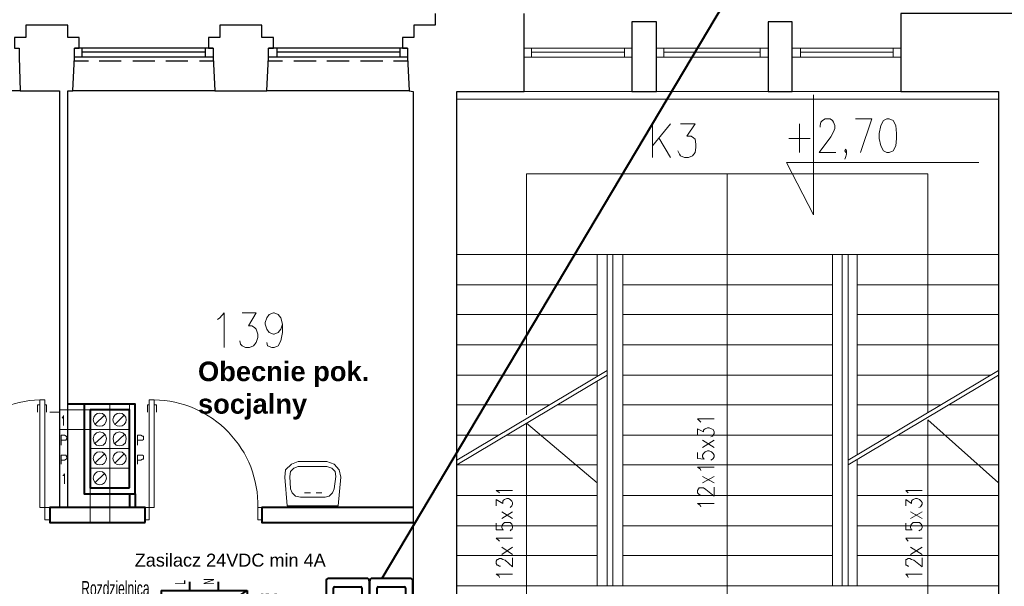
# Model space of a CAD drawing. Header units: millimetres. Extents: x 1 to 17496, y 1 to 30809.
# Tile 96 of 256: x 11081 to 12089, y 13487 to 14068. Entities that reach past the tile are written whole.
import ezdxf
from ezdxf.enums import TextEntityAlignment as Align

# ---------------------------------------------------------------- set-up
doc = ezdxf.new("R2010")
doc.units = ezdxf.units.MM
doc.linetypes.add('BORDER', pattern=[1.75, 0.5, -0.25, 0.5, -0.25, 0, -0.25])
for name, color, linetype, lineweight in [('0_Przyz_centrale pielegniarskie', 1, 'Continuous', 40), ('0_Przyz_Sala chorych', 5, 'BORDER', 40), ('0_Przyz_zasilacz', 30, 'Continuous', 40), ('2DE_TXTFUN', 41, 'Continuous', 18), ('2DE_TXTLNK', 171, 'Continuous', 18), ('2DE_TXTOTH', 41, 'Continuous', 18), ('2DE_TXTPFN', 151, 'Continuous', 18)]:
    doc.layers.add(name, color=color, linetype=linetype, lineweight=lineweight)
for name, color, linetype in [('2DE_TXTMARK', 41, 'Continuous'), ('2DE_TXTNUM', 11, 'Continuous'), ('2DE_TXTPIN', 131, 'Continuous'), ('CP_UCSSPEC', 7, 'Continuous'), ('PDF _Geometria', 7, 'Continuous')]:
    doc.layers.add(name, color=color, linetype=linetype)
doc.layers.get('CP_UCSSPEC').off()
doc.styles.add('arial', font='arialbd.ttf')
doc.styles.add('CP_ATTR', font='ARIAL.TTF')
doc.styles.add('CP_DESC', font='arial.ttf')
doc.styles.add('CP_ELATT', font='ARIAL.TTF')
doc.styles.add('CP_ELATT_IT', font='ARIAL.TTF', dxfattribs={"oblique": 15})

# ---------------------------------------------------------------- blocks, each defined once
blk = doc.blocks.new('2de_abb_sig_048_1agh03')
blk.add_lwpolyline([(0, 78), (0, 0, 0.414214), (1.5, -1.5), (21.5, -1.5, 0.414214), (23, 0), (23, 78, 0.414214), (21.5, 79.5), (1.5, 79.5, 0.414214)], format="xyb", close=True)
at = {"flags": 128}
for points in [[(4, 60.6), (4, 74.4)], [(4.6, 75), (18.4, 75)], [(19, 74.4), (19, 60.6)], [(18.4, 60), (4.6, 60)], [(4, 41.6), (4, 55.4)], [(4.6, 56), (18.4, 56)], [(19, 55.4), (19, 41.6)], [(18.4, 41), (4.6, 41)], [(4.6, 37), (18.4, 37)], [(4, 22.6), (4, 36.4)], [(19, 36.4), (19, 22.6)], [(18.4, 22), (4.6, 22)], [(4, 3.6), (4, 17.4)], [(4.6, 18), (18.4, 18)], [(19, 17.4), (19, 3.6)], [(18.4, 3), (4.6, 3)]]:
    blk.add_lwpolyline(points, dxfattribs=at)
for centre, start, end in [((4.6, 74.4), 90, 180), ((18.4, 74.4), 0, 90), ((4.6, 60.6), 180, 270), ((18.4, 60.6), 270, 0), ((4.6, 55.4), 90, 180), ((18.4, 55.4), 0, 90), ((4.6, 41.6), 180, 270), ((4.6, 36.4), 90, 180), ((18.4, 41.6), 270, 0), ((18.4, 36.4), 0, 90), ((4.6, 22.6), 180, 270), ((18.4, 22.6), 270, 0), ((4.6, 17.4), 90, 180), ((18.4, 17.4), 0, 90), ((4.6, 3.6), 180, 270), ((18.4, 3.6), 270, 0)]:
    blk.add_arc(centre, 0.6, start, end)
at = {"linetype": 'Continuous', "style": 'CP_ATTR', "flags": 9}
for tag in ['NAME', 'ARTICLE', 'MARK2', 'OTHER1', 'PRODUCT-TYPE', 'ORDER-NO', 'PRODUCER', 'VOLTAGE', 'CURRENT', 'POWER', 'CHARACTER', 'IP', 'OTHER', 'LINK', 'WEIGHT', 'NUMBER', 'GROUP', 'FUNCTION', 'EL-STATUS']:
    blk.add_attdef(tag, text='', height=0.00005, dxfattribs=at).set_placement((0, 0), align=Align.MIDDLE_LEFT)
at = {"layer": '2DE_TXTMARK', "linetype": 'ByBlock', "style": 'CP_ATTR', "width": 0.8, "flags": 8}
blk.add_attdef('MARK1', text='', height=1.8, dxfattribs=at).set_placement((11.5, 85), align=Align.CENTER)
at = {"layer": '2DE_TXTNUM', "style": 'CP_ELATT', "width": 0.8}
blk.add_attdef('TAG', text='', height=2.5, dxfattribs=at).set_placement((11.5, 81), align=Align.CENTER)
blk = doc.blocks.new('cp_ucs2d')
at = {"layer": 'Defpoints'}
blk.add_line((0, 0), (0, 0), dxfattribs=at)
blk.add_point((0, 0), dxfattribs=at)
blk = doc.blocks.new('cpelv_abb_WN129A')
for p, q in [((0, -1.5), (0, 0)), ((5, -1.5), (5, 0)), ((-5, -11.5), (10, -1.5)), ((-5, -1.5), (-5, -11.5)), ((-5, -1.5), (10, -1.5)), ((10, -1.5), (10, -11.5)), ((-5, -11.5), (10, -11.5)), ((0, -13), (0, -11.5)), ((5, -13), (5, -11.5))]:
    blk.add_line(p, q)
at = {"layer": 'CP_UCSSPEC', "xscale": 0.1, "yscale": 0.1, "zscale": 0.1}
for p, rotation in [((0, 0), 90), ((5, 0), 90), ((0, -13), 270), ((5, -13), 270)]:
    blk.add_blockref('cp_ucs2d', p, dxfattribs=dict(at, rotation=rotation))
for s, style, p in [('~', 'CP_ATTR', (-1.81, -3.4)), ('=', 'CP_ELATT', (6.71, -9.32))]:
    blk.add_text(s, height=3.5, dxfattribs=dict(style=style)).set_placement(p, align=Align.MIDDLE_CENTER)
at = {"linetype": 'ByBlock', "style": 'CP_ATTR', "flags": 9}
for tag in ['NAME', 'ARTICLE', 'PRODUCT-TYPE', 'ORDER-NO', 'CHARACTER', 'CURRENT', 'VOLTAGE', 'POWER', 'POWER_LOSSES', 'NUMBER_OF_POLES', 'IP', 'OTHER', 'NUMBER', 'GROUP', 'PRODUCER']:
    blk.add_attdef(tag, text='', height=0.00005, dxfattribs=at).set_placement((1.11, -7.74), align=Align.MIDDLE_LEFT)
at = {"layer": '2DE_TXTFUN', "linetype": 'ByBlock', "style": 'CP_ELATT', "width": 0.6, "flags": 8}
blk.add_attdef('FUNCTION', (12, -12.86), '', height=1.8, dxfattribs=at)
at = {"layer": '2DE_TXTLNK', "linetype": 'ByBlock', "style": 'CP_ELATT_IT', "oblique": 15, "width": 0.6, "flags": 8}
blk.add_attdef('LINK', text='', height=2.5, dxfattribs=at).set_placement((-7, -11.36), align=Align.RIGHT)
at = {"layer": '2DE_TXTMARK', "linetype": 'ByBlock', "style": 'CP_ELATT', "width": 0.6, "flags": 8}
for tag, p in [('MARK1', (12, -3.86)), ('MARK2', (12, -6.86)), ('MARK3', (12, -9.86))]:
    blk.add_attdef(tag, p, '', height=1.8, dxfattribs=at)
at = {"layer": '2DE_TXTNUM', "linetype": 'ByBlock', "style": 'CP_ELATT', "width": 0.6, "flags": 8}
blk.add_attdef('TAG', text='', height=2.5, dxfattribs=at).set_placement((-7, -2.36), align=Align.RIGHT)
at = {"layer": '2DE_TXTOTH', "linetype": 'ByBlock', "style": 'CP_ELATT', "width": 0.6, "flags": 8}
blk.add_attdef('TEXT_01', (12, -15.86), '', height=1.8, dxfattribs=at)
at = {"layer": '2DE_TXTPFN', "linetype": 'ByBlock', "style": 'CP_ELATT', "width": 0.6, "flags": 8}
for tag, p in [('CF1', (0.5, 0.5)), ('CF2', (5.5, 0.5))]:
    blk.add_attdef(tag, p, '', height=1.8, dxfattribs=at)
for tag, p in [('CF3', (0.5, -13.5)), ('CF4', (5.5, -13.5))]:
    blk.add_attdef(tag, text='', height=1.8, dxfattribs=at).set_placement(p, align=Align.TOP_LEFT)
at = {"layer": '2DE_TXTPIN', "linetype": 'ByBlock', "style": 'CP_ELATT', "width": 0.6, "flags": 8}
for tag, p in [('CP1', (-0.8, -0.5)), ('CP2', (4.2, -0.5))]:
    blk.add_attdef(tag, p, '', height=1.8, rotation=90, dxfattribs=at)
for tag, p in [('CP3', (-0.8, -12.5)), ('CP4', (4.2, -12.5))]:
    blk.add_attdef(tag, text='', height=1.8, rotation=90, dxfattribs=at).set_placement(p, align=Align.RIGHT)

msp = doc.modelspace()

# ---------------------------------------------------------------- linework, layer by layer
at = {"layer": '0_Przyz_centrale pielegniarskie'}
msp.add_lwpolyline([(11452.1, 13495.6), (12070.2, 14534.5)], dxfattribs=at)
at = {"layer": 'PDF _Geometria', "lineweight": 25}
for points in [[(11506.6, 14074), (11506.6, 14062.2), (11484.7, 14062.2), (11484.7, 14049.5), (11472.9, 14049.5), (11472.9, 14038.6), (11478, 14038.6), (11478, 14029.3), (11479.7, 13994.8), (11334, 13994.8), (11335.6, 14029.3), (11335.6, 14038.6), (11340.7, 14038.6), (11340.7, 14049.5), (11328.9, 14049.5), (11328.9, 14062.2), (11307, 14062.2), (11286, 14062.2), (11286, 14049.5), (11274.2, 14049.5), (11274.2, 14038.6), (11279.2, 14038.6), (11279.2, 14029.3), (11280.9, 13994.8), (11135.2, 13994.8)], [(11479.7, 13994.8), (11483.9, 13994), (11483.9, 13328.6), (11433.3, 13328.6), (11433.3, 13284), (11528.5, 13284), (11528.5, 13994), (11597.6, 13994), (11597.6, 14074)], [(12102.9, 14074), (11983.3, 14074), (11983.3, 13994), (12083.5, 13994), (12083.5, 13284), (12353.9, 13284)], [(11130.1, 13567.8), (11130.1, 13994.8), (11135.2, 13994.8), (11136.9, 14029.3), (11136.9, 14038.6), (11141.9, 14038.6), (11141.9, 14049.5), (11130.1, 14049.5), (11130.1, 14062.2), (11108.2, 14062.2), (11087.2, 14062.2), (11087.2, 14049.5), (11075.4, 14049.5), (11075.4, 14038.6), (11080.5, 14038.6), (11080.5, 14029.3), (11081.3, 13994.8), (10936.4, 13994.8)], [(11279.2, 14038.6), (11136.9, 14038.6)], [(11279.2, 14029.3), (11136.9, 14029.3)], [(11144.5, 14038.6), (11144.5, 14029.3)], [(11270.8, 14034.4), (11144.5, 14034.4)], [(11270.8, 14038.6), (11270.8, 14029.3)], [(11478, 14038.6), (11335.6, 14038.6)], [(11478, 14029.3), (11335.6, 14029.3)], [(11344.1, 14038.6), (11344.1, 14029.3)], [(11470.4, 14034.4), (11344.1, 14034.4)], [(11470.4, 14038.6), (11470.4, 14029.3)], [(11151.2, 14025.1), (11136.9, 14025.1)], [(11184.9, 14025.1), (11162.2, 14025.1)], [(11219.4, 14025.1), (11196.7, 14025.1)], [(11253.1, 14025.1), (11230.4, 14025.1)], [(11279.2, 14025.1), (11264.9, 14025.1)], [(11350, 14025.1), (11335.6, 14025.1)], [(11384.5, 14025.1), (11361.8, 14025.1)], [(11418.2, 14025.1), (11395.4, 14025.1)], [(11452.7, 14025.1), (11430, 14025.1)], [(11478, 14025.1), (11463.7, 14025.1)], [(11081.3, 13994.8), (11121.7, 13994.8), (11121.7, 13567.8)], [(11280.9, 13994.8), (11334, 13994.8)]]:
    msp.add_lwpolyline(points, dxfattribs=at)
for points in [[(11733.2, 13994), (11733.2, 14065.6), (11707.9, 14065.6), (11707.9, 13994)], [(11872.1, 13994), (11872.1, 14065.6), (11847.7, 14065.6), (11847.7, 13994)]]:
    msp.add_lwpolyline(points, close=True, dxfattribs=at)
at = {"layer": 'PDF _Geometria', "lineweight": 18}
for points in [[(11707.9, 14038.6), (11597.6, 14038.6)], [(11707.9, 14029.3), (11597.6, 14029.3)], [(11605.2, 14038.6), (11605.2, 14029.3)], [(11700.3, 14034.4), (11605.2, 14034.4)], [(11700.3, 14029.3), (11700.3, 14038.6)], [(11847.7, 14038.6), (11733.2, 14038.6)], [(11847.7, 14029.3), (11733.2, 14029.3)], [(11740.8, 14038.6), (11740.8, 14029.3)], [(11839.3, 14034.4), (11740.8, 14034.4)], [(11839.3, 14029.3), (11839.3, 14038.6)], [(11983.3, 14038.6), (11872.1, 14038.6)], [(11983.3, 14029.3), (11872.1, 14029.3)], [(11880.6, 14038.6), (11880.6, 14029.3)], [(11975.7, 14034.4), (11880.6, 14034.4)], [(11975.7, 14029.3), (11975.7, 14038.6)], [(11100.7, 13994.8), (11083, 13994.8)], [(11597.6, 13994), (11983.3, 13994)], [(12063.3, 13921.5), (11866.3, 13921.5), (11894, 13867.6), (11894, 13990.6)], [(12083.5, 13986.4), (11528.5, 13986.4)], [(11729, 13961.1), (11729, 13926.6)], [(11747.5, 13961.1), (11729, 13938.4)], [(11757.6, 13961.1), (11772.8, 13961.1), (11764.3, 13948.5), (11768.6, 13948.5), (11771.1, 13946.8), (11772.8, 13945.1), (11773.6, 13940.1), (11773.6, 13936.7), (11772.8, 13931.6), (11770.2, 13928.3), (11766, 13926.6), (11761.8, 13926.6), (11757.6, 13928.3), (11756.8, 13930), (11755.1, 13933.3)], [(11879.7, 13961.1), (11879.7, 13931.6)], [(11900.8, 13957.7), (11900.8, 13959.4), (11901.6, 13962.8), (11903.3, 13964.5), (11905.8, 13966.2), (11910.9, 13966.2), (11913.4, 13964.5), (11914.3, 13962.8), (11915.9, 13959.4), (11915.9, 13956.1), (11914.3, 13952.7), (11911.7, 13947.6), (11899.9, 13931.6), (11916.8, 13931.6)], [(11942.1, 13931.6), (11953.8, 13966.2), (11937, 13966.2)], [(11735.7, 13946.8), (11747.5, 13926.6)], [(11868.8, 13946), (11890.7, 13946)], [(11121.7, 13909.7), (11121.7, 13933.3)], [(11121.7, 13912.3), (11121.7, 13930)], [(11130.1, 13933.3), (11130.1, 13909.7)], [(11130.1, 13930), (11130.1, 13912.3)], [(11483.9, 13912.3), (11483.9, 13930)], [(11927.7, 13933.3), (11926.9, 13931.6), (11926, 13933.3), (11926.9, 13935), (11927.7, 13933.3), (11927.7, 13930), (11926.9, 13926.6), (11926, 13924.9)], [(11672.5, 13593.1), (11600.1, 13654.5), (11600.1, 13399.4), (11805.6, 13399.4), (11805.6, 13909.7), (11600.1, 13909.7), (11600.1, 13663)], [(12083.5, 13593.1), (12011.1, 13657.9), (12011.1, 13399.4), (11805.6, 13399.4), (11805.6, 13909.7), (12011.1, 13909.7), (12011.1, 13665.5)], [(12083.5, 13827.2), (11528.5, 13827.2)], [(11672.5, 13702.6), (11672.5, 13827.2)], [(11682.6, 13487.8), (11682.6, 13827.2)], [(11688.5, 13487.8), (11688.5, 13827.2)], [(11698.6, 13487.8), (11698.6, 13827.2)], [(11913.4, 13487.8), (11913.4, 13827.2)], [(11923.5, 13487.8), (11923.5, 13827.2)], [(11929.4, 13487.8), (11929.4, 13827.2)], [(11938.7, 13622.5), (11938.7, 13827.2)], [(11672.5, 13796), (11528.5, 13796)], [(11913.4, 13796), (11698.6, 13796)], [(12083.5, 13796), (11938.7, 13796)], [(11283.4, 13760.7), (11286, 13762.4), (11290.2, 13767.4), (11290.2, 13732)], [(11308.7, 13767.4), (11323, 13767.4), (11315.4, 13753.9), (11318.8, 13753.9), (11321.3, 13752.2), (11323, 13750.6), (11324.7, 13745.5), (11324.7, 13742.1), (11323, 13737.1), (11320.5, 13733.7), (11316.3, 13732), (11312.1, 13732), (11308.7, 13733.7), (11307, 13735.4), (11306.2, 13738.8)], [(11350, 13755.6), (11348.3, 13750.6), (11345.8, 13747.2), (11341.5, 13745.5), (11340.7, 13745.5), (11336.5, 13747.2), (11334, 13750.6), (11332.3, 13755.6), (11332.3, 13757.3), (11334, 13762.4), (11336.5, 13765.7), (11340.7, 13767.4), (11341.5, 13767.4), (11345.8, 13765.7), (11348.3, 13762.4), (11350, 13755.6), (11350, 13747.2), (11348.3, 13738.8), (11345.8, 13733.7), (11341.5, 13732), (11339, 13732), (11334.8, 13733.7), (11334, 13737.1)], [(11672.5, 13765.7), (11528.5, 13765.7)], [(11913.4, 13765.7), (11698.6, 13765.7)], [(12083.5, 13765.7), (11938.7, 13765.7)], [(11130.1, 13743.8), (11130.1, 13726.1)], [(11672.5, 13734.6), (11528.5, 13734.6)], [(11913.4, 13734.6), (11698.6, 13734.6)], [(12083.5, 13734.6), (11938.7, 13734.6)], [(11130.1, 13715.2), (11130.1, 13697.5)], [(11483.9, 13697.5), (11483.9, 13715.2)], [(11528.5, 13616.6), (11682.6, 13708.4)], [(11929.4, 13616.6), (12083.5, 13708.4)], [(11672.5, 13703.4), (11528.5, 13703.4)], [(11672.5, 13611.6), (11528.5, 13611.6), (11682.6, 13703.4)], [(11672.5, 13487.8), (11672.5, 13697.5)], [(11913.4, 13703.4), (11698.6, 13703.4)], [(11929.4, 13611.6), (12083.5, 13703.4)], [(12075.1, 13703.4), (11938.7, 13703.4)], [(11101.5, 13673.1), (11099, 13673.1), (11099, 13665.5)], [(11106.6, 13673.1), (11108.2, 13673.1), (11108.2, 13665.5)], [(11121.7, 13674.8), (11121.7, 13656.2)], [(11152.9, 13668), (11121.7, 13668)], [(11173.1, 13668), (11173.1, 13673.9)], [(11193.3, 13668), (11193.3, 13673.9)], [(11213.5, 13673.1), (11211.8, 13673.1), (11211.8, 13665.5)], [(11218.6, 13673.1), (11221.1, 13673.1), (11221.1, 13665.5)], [(11622.8, 13673.1), (11528.5, 13673.1)], [(11672.5, 13673.1), (11631.3, 13673.1)], [(11913.4, 13673.1), (11698.6, 13673.1)], [(12023.7, 13673.1), (11938.7, 13673.1)], [(12083.5, 13673.1), (12032.2, 13673.1)], [(11111.6, 13665.5), (11121.7, 13665.5), (11111.6, 13665.5)], [(11124.3, 13659.6), (11125.1, 13660.4), (11125.9, 13662.1), (11125.9, 13652)], [(11157.9, 13652.9), (11168, 13663)], [(11178.2, 13652.9), (11188.3, 13663)], [(11778.7, 13655.4), (11777.8, 13656.2), (11775.3, 13658.8), (11792.1, 13658.8)], [(11152.9, 13647.8), (11121.7, 13647.8)], [(11775.3, 13641.9), (11775.3, 13648.7), (11781.2, 13645.3), (11781.2, 13647), (11782, 13647.8), (11782.9, 13648.7), (11785.4, 13649.5), (11787.1, 13649.5), (11789.6, 13648.7), (11791.3, 13647.8), (11792.1, 13645.3), (11792.1, 13643.6), (11791.3, 13641.9), (11790.5, 13641.1), (11788.8, 13640.2)], [(11123.4, 13631.8), (11123.4, 13641.9), (11126.8, 13641.9), (11128.5, 13641.1), (11129.3, 13640.2), (11129.3, 13638.5), (11128.5, 13637.7), (11128.5, 13636.9), (11123.4, 13636.9)], [(11157.9, 13633.5), (11168, 13642.8)], [(11178.2, 13633.5), (11188.3, 13642.8)], [(11201.7, 13631.8), (11201.7, 13641.9), (11205.1, 13641.9), (11206.8, 13641.1), (11207.6, 13641.1), (11207.6, 13637.7), (11206.8, 13636.9), (11201.7, 13636.9)], [(11571.5, 13641.9), (11528.5, 13641.9)], [(11672.5, 13641.9), (11579.9, 13641.9)], [(11913.4, 13641.9), (11698.6, 13641.9)], [(11780.3, 13629.3), (11792.1, 13636.9)], [(11780.3, 13636.9), (11792.1, 13629.3)], [(11972.4, 13641.9), (11938.7, 13641.9)], [(12083.5, 13641.9), (11980.8, 13641.9)], [(11775.3, 13624.2), (11775.3, 13618.3), (11782, 13617.5), (11781.2, 13618.3), (11780.3, 13620), (11780.3, 13621.7), (11781.2, 13623.4), (11782.9, 13625.1), (11785.4, 13625.9), (11787.1, 13625.9), (11789.6, 13625.1), (11791.3, 13623.4), (11792.1, 13621.7), (11792.1, 13620), (11791.3, 13618.3), (11790.5, 13617.5), (11788.8, 13616.6)], [(11123.4, 13612.4), (11123.4, 13621.7), (11128.5, 13621.7), (11128.5, 13620.9), (11129.3, 13620), (11129.3, 13618.3), (11128.5, 13617.5), (11126.8, 13616.6), (11123.4, 13616.6)], [(11157.9, 13613.3), (11168, 13623.4)], [(11178.2, 13613.3), (11188.3, 13623.4)], [(11201.7, 13612.4), (11201.7, 13621.7), (11206.8, 13621.7), (11207.6, 13620.9), (11207.6, 13617.5), (11206.8, 13617.5), (11205.1, 13616.6), (11201.7, 13616.6)], [(11938.7, 13487.8), (11938.7, 13617.5)], [(11913.4, 13611.6), (11698.6, 13611.6)], [(11778.7, 13605.7), (11777.8, 13607.4), (11775.3, 13609.1), (11792.1, 13609.1)], [(12083.5, 13611.6), (11938.7, 13611.6)], [(11125.1, 13600.6), (11125.9, 13600.6), (11126.8, 13602.3), (11126.8, 13592.2)], [(11157.9, 13593.1), (11168, 13603.2)], [(11780.3, 13593.1), (11792.1, 13599.8)], [(11780.3, 13599.8), (11792.1, 13593.1)], [(11152.9, 13588), (11152.9, 13552.6)], [(11173.1, 13588), (11173.1, 13552.6)], [(11572.3, 13583), (11571.5, 13583.8), (11568.9, 13585.5), (11585.8, 13585.5)], [(11779.5, 13580.4), (11778.7, 13580.4), (11777, 13581.3), (11776.1, 13582.1), (11775.3, 13583), (11775.3, 13585.5), (11776.1, 13587.2), (11777, 13588), (11781.2, 13588), (11783.7, 13586.3), (11792.1, 13579.6), (11792.1, 13588.9)], [(11990.9, 13583), (11990.1, 13583.8), (11988.4, 13585.5), (12005.2, 13585.5)], [(11372.7, 13583), (11378.6, 13583)], [(11390.4, 13583), (11384.5, 13583)], [(11672.5, 13580.4), (11528.5, 13580.4)], [(11568.9, 13569.5), (11568.9, 13576.2), (11575.7, 13572), (11575.7, 13574.5), (11576.5, 13575.4), (11577.4, 13576.2), (11579.9, 13577.1), (11581.6, 13577.1), (11583.3, 13576.2), (11584.9, 13574.5), (11585.8, 13572.9), (11585.8, 13571.2), (11584.9, 13569.5), (11584.1, 13568.6), (11583.3, 13567.8)], [(11913.4, 13580.4), (11698.6, 13580.4)], [(12083.5, 13580.4), (11938.7, 13580.4)], [(11988.4, 13569.5), (11988.4, 13576.2), (11994.3, 13572), (11994.3, 13574.5), (11995.1, 13575.4), (11996, 13576.2), (11998.5, 13577.1), (12000.2, 13577.1), (12002.7, 13576.2), (12004.4, 13574.5), (12005.2, 13572.9), (12005.2, 13571.2), (12004.4, 13569.5), (12003.5, 13568.6), (12001.8, 13567.8)], [(11778.7, 13568.6), (11777.8, 13570.3), (11775.3, 13572), (11792.1, 13572)], [(11574.8, 13556.8), (11585.8, 13563.6)], [(11574.8, 13563.6), (11585.8, 13556.8)], [(11993.4, 13556.8), (12005.2, 13563.6)], [(11993.4, 13563.6), (12005.2, 13556.8)], [(11672.5, 13549.3), (11528.5, 13549.3)], [(11568.9, 13551.8), (11568.9, 13545.1), (11576.5, 13545.1), (11575.7, 13545.1), (11574.8, 13547.6), (11574.8, 13549.3), (11575.7, 13551), (11577.4, 13552.6), (11583.3, 13552.6), (11584.9, 13551), (11585.8, 13549.3), (11585.8, 13547.6), (11584.9, 13545.1), (11584.1, 13545.1), (11583.3, 13544.2)], [(11913.4, 13549.3), (11698.6, 13549.3)], [(12083.5, 13549.3), (11938.7, 13549.3)], [(11988.4, 13551.8), (11988.4, 13545.1), (11995.1, 13545.1), (11994.3, 13545.1), (11993.4, 13547.6), (11993.4, 13549.3), (11994.3, 13551), (11996, 13552.6), (12002.7, 13552.6), (12004.4, 13551), (12005.2, 13549.3), (12005.2, 13547.6), (12004.4, 13545.1), (12003.5, 13545.1), (12001.8, 13544.2)], [(11572.3, 13533.3), (11571.5, 13534.1), (11568.9, 13536.6), (11585.8, 13536.6)], [(11990.9, 13533.3), (11990.1, 13534.1), (11988.4, 13536.6), (12005.2, 13536.6)], [(11483.9, 13508.8), (11483.9, 13526.5)], [(11574.8, 13519.8), (11585.8, 13527.4)], [(11574.8, 13527.4), (11585.8, 13519.8)], [(11993.4, 13519.8), (12005.2, 13527.4)], [(11993.4, 13527.4), (12005.2, 13519.8)], [(11672.5, 13518.9), (11528.5, 13518.9)], [(11573.2, 13508), (11572.3, 13508), (11570.6, 13508.8), (11569.8, 13508.8), (11568.9, 13510.5), (11568.9, 13513.1), (11569.8, 13514.7), (11570.6, 13514.7), (11572.3, 13515.6), (11574, 13515.6), (11575.7, 13514.7), (11578.2, 13513.9), (11585.8, 13507.2), (11585.8, 13516.4)], [(11913.4, 13518.9), (11698.6, 13518.9)], [(12083.5, 13518.9), (11938.7, 13518.9)], [(11991.7, 13508), (11990.9, 13508), (11989.2, 13508.8), (11988.4, 13508.8), (11988.4, 13514.7), (11989.2, 13514.7), (11990.9, 13515.6), (11992.6, 13515.6), (11994.3, 13514.7), (11996.8, 13513.9), (12005.2, 13507.2), (12005.2, 13516.4)], [(11572.3, 13496.2), (11571.5, 13497.9), (11568.9, 13499.6), (11585.8, 13499.6)], [(11990.9, 13496.2), (11990.1, 13497.9), (11988.4, 13499.6), (12005.2, 13499.6)], [(12083.5, 13487.8), (11528.5, 13487.8)]]:
    msp.add_lwpolyline(points, dxfattribs=at)
for points in [[(11969, 13966.2), (11965.6, 13964.5), (11963.1, 13959.4), (11961.4, 13951), (11961.4, 13946), (11963.1, 13938.4), (11965.6, 13933.3), (11969, 13931.6), (11971.5, 13931.6), (11975.7, 13933.3), (11978.3, 13938.4), (11979.1, 13946), (11979.1, 13951), (11978.3, 13959.4), (11975.7, 13964.5), (11971.5, 13966.2)], [(11101.5, 13678.1), (11101.5, 13567.8), (11111.6, 13567.8), (11111.6, 13555.2), (11106.6, 13555.2), (11106.6, 13678.1)], [(11218.6, 13678.1), (11218.6, 13567.8), (11209.3, 13567.8), (11209.3, 13555.2), (11213.5, 13555.2), (11213.5, 13678.1)], [(11173.1, 13647.8), (11173.1, 13668), (11152.9, 13668), (11152.9, 13647.8)], [(11193.3, 13647.8), (11193.3, 13668), (11173.1, 13668), (11173.1, 13647.8)], [(11173.1, 13628.4), (11173.1, 13647.8), (11152.9, 13647.8), (11152.9, 13628.4)], [(11193.3, 13628.4), (11193.3, 13647.8), (11173.1, 13647.8), (11173.1, 13628.4)], [(11169.7, 13638.5), (11168.9, 13641.9), (11166.4, 13644.4), (11163, 13645.3), (11159.6, 13644.4), (11157.1, 13641.9), (11156.3, 13638.5), (11157.1, 13634.3), (11159.6, 13631.8), (11163, 13631), (11166.4, 13631.8), (11168.9, 13634.3)], [(11189.9, 13638.5), (11189.1, 13641.9), (11186.6, 13644.4), (11183.2, 13645.3), (11179.8, 13644.4), (11177.3, 13641.9), (11176.5, 13638.5), (11177.3, 13634.3), (11179.8, 13631.8), (11183.2, 13631), (11186.6, 13631.8), (11189.1, 13634.3)], [(11173.1, 13608.2), (11173.1, 13628.4), (11152.9, 13628.4), (11152.9, 13608.2)], [(11193.3, 13608.2), (11193.3, 13628.4), (11173.1, 13628.4), (11173.1, 13608.2)], [(11173.1, 13588), (11173.1, 13608.2), (11152.9, 13608.2), (11152.9, 13588)], [(11355, 13569.5), (11352.5, 13599), (11353.3, 13606.5), (11359.2, 13612.4), (11366, 13615), (11395.4, 13615), (11403, 13612.4), (11408.1, 13606.5), (11409.8, 13599), (11407.2, 13569.5)], [(11368.5, 13578.7), (11393.8, 13578.7), (11398, 13579.6), (11401.3, 13583), (11403, 13587.2), (11404.7, 13599.8), (11403.9, 13604.9), (11400.5, 13608.2), (11395.4, 13609.9), (11366, 13609.9), (11361.8, 13608.2), (11358.4, 13604.9), (11357.5, 13599.8), (11358.4, 13587.2), (11360.1, 13583), (11363.4, 13579.6)], [(11328.9, 13555.2), (11328.9, 13567.8), (11324.7, 13567.8), (11324.7, 13555.2)], [(11460.3, 13567.8), (11442.6, 13567.8)], [(11442.6, 13552.6), (11460.3, 13552.6)]]:
    msp.add_lwpolyline(points, close=True, dxfattribs=at)
at = {"layer": 'PDF _Geometria', "lineweight": 40}
for points in [[(11147, 13673.9), (11130.1, 13673.9)], [(11193.3, 13582.1), (11193.3, 13567.8)], [(11199.2, 13582.1), (11199.2, 13567.8)], [(11483.9, 13567.8), (11328.9, 13567.8), (11328.9, 13552.6), (11483.9, 13552.6)]]:
    msp.add_lwpolyline(points, dxfattribs=at)
for points in [[(11199.2, 13582.1), (11199.2, 13673.9), (11147, 13673.9), (11147, 13582.1)], [(11193.3, 13588), (11193.3, 13668), (11152.9, 13668), (11152.9, 13588)], [(11209.3, 13552.6), (11209.3, 13567.8), (11111.6, 13567.8), (11111.6, 13552.6)]]:
    msp.add_lwpolyline(points, close=True, dxfattribs=at)
at = {"layer": 'PDF _Geometria', "lineweight": 18}
for centre in [(11163, 13657.9), (11183.2, 13657.9), (11163, 13618.3), (11183.2, 13618.3), (11163, 13598.1)]:
    msp.add_circle(centre, 6.77, dxfattribs=at)
for centre, start, end in [((11104, 13570.4), 91.3127, 181.3725), ((11217, 13570.4), 358.6227, 89.1482)]:
    msp.add_arc(centre, 107.8, start, end, dxfattribs=at)

# ---------------------------------------------------------------- block references
at = {"layer": '0_Przyz_centrale pielegniarskie', "lineweight": -3, "xscale": 1.933009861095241, "yscale": 1.933009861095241, "zscale": 1.933009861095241}
for p in [(11394.7, 13341.7), (11439.2, 13341.7)]:
    msp.add_blockref('2de_abb_sig_048_1agh03', p, dxfattribs=at)
at = {"layer": '0_Przyz_zasilacz', "lineweight": -3, "xscale": 5.886223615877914, "yscale": 5.886223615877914, "zscale": 5.886223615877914}
msp.add_blockref('cpelv_abb_WN129A', (11255.1, 13491.8), dxfattribs=at).add_auto_attribs({'MARK3': '24VDC 4A', 'MARK2': '100-240VAC', 'MARK1': 'CP-D', 'CP2': 'N', 'CP1': 'L', 'CP4': '-', 'CP3': '+', 'TAG': 'Rozdzielnica'})

# ---------------------------------------------------------------- texts
at = {"layer": '0_Przyz_Sala chorych', "color": 7, "insert": (11263.5, 13717.4), "char_height": 20, "width": 295.809, "attachment_point": 1, "style": 'arial'}
msp.add_mtext('Obecnie pok. \\Psocjalny', dxfattribs=at)
at = {"layer": '0_Przyz_zasilacz', "lineweight": -3, "style": 'CP_DESC'}
msp.add_text('Zasilacz 24VDC min 4A', height=13.267, dxfattribs=at).set_placement((11198.7, 13507.4))

doc.saveas('drawing.dxf')
